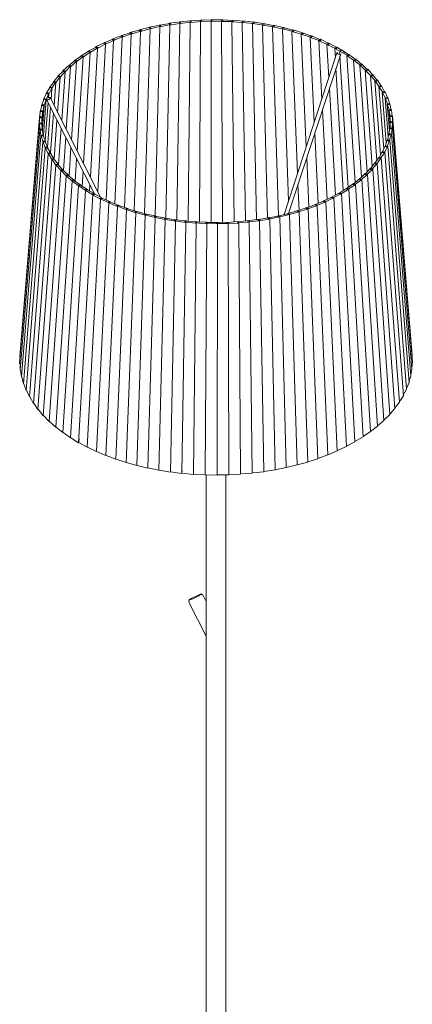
# Model space of a CAD drawing. Header units: millimetres. Extents: x -6962 to -5199, y -254 to 6792.
# Tile 2 of 3: x -5600 to -5199, y 1635 to 2640. Entities that reach past the tile are written whole.
import ezdxf

# ---------------------------------------------------------------- set-up
doc = ezdxf.new("R2010")
doc.units = ezdxf.units.MM
doc.layers.add('E-LITE-EQPM', color=7, linetype='Continuous', lineweight=20)

# ---------------------------------------------------------------- blocks, each defined once
blk = doc.blocks.new('64312 - 64312-41 SAMBA White_ribbon beige floor lamp-468733-00 Isometrico PDF')
at = {"layer": 'E-LITE-EQPM', "color": 251, "lineweight": 9, "true_color": 0x636466}
for p, q in [((-7066.3, 2634.8), (-7077.7, 2632.6)), ((-7076.7, 2631), (-7065.6, 2633.6)), ((-7071.5, 2439.9), (-7066.7, 2633.1)), ((-7055.9, 2636.6), (-7067.5, 2634.8)), ((-7067.5, 2634.6), (-7067.5, 2634.8)), ((-7067.5, 2634.8), (-7067.1, 2634)), ((-7067.1, 2634), (-7066.8, 2633.3)), ((-7066.8, 2633.3), (-7066.7, 2633.1)), ((-7066.7, 2633.1), (-7055.4, 2635.4)), ((-7066, 2634.2), (-7066.3, 2634.8)), ((-7065.6, 2633.6), (-7066, 2634.2)), ((-7060.5, 2437.8), (-7056.5, 2634.9)), ((-7045.4, 2638), (-7057.2, 2636.7)), ((-7057.2, 2636.4), (-7057.2, 2636.7)), ((-7057.2, 2636.7), (-7056.9, 2635.8)), ((-7056.9, 2635.8), (-7056.6, 2635.1)), ((-7056.6, 2635.1), (-7056.5, 2634.9)), ((-7056.5, 2634.9), (-7045, 2636.8)), ((-7055.7, 2636), (-7055.9, 2636.6)), ((-7055.4, 2635.4), (-7055.7, 2636)), ((-7049.2, 2435.9), (-7046.2, 2636.4)), ((-7034.8, 2639.1), (-7046.7, 2638.1)), ((-7046.7, 2637.9), (-7046.7, 2638.1)), ((-7046.7, 2638.1), (-7046.4, 2637.3)), ((-7046.4, 2637.3), (-7046.2, 2636.6)), ((-7046.2, 2636.4), (-7034.4, 2637.8)), ((-7046.2, 2636.6), (-7046.2, 2636.4)), ((-7045.2, 2637.4), (-7045.4, 2638)), ((-7045, 2636.8), (-7045.2, 2637.4)), ((-7037.7, 2434.6), (-7035.7, 2637.5)), ((-7024, 2639.8), (-7036, 2639.2)), ((-7036, 2639), (-7036, 2639.2)), ((-7036, 2639.2), (-7035.8, 2638.4)), ((-7035.8, 2638.4), (-7035.7, 2637.7)), ((-7035.7, 2637.5), (-7023.8, 2638.5)), ((-7035.7, 2637.7), (-7035.7, 2637.5)), ((-7034.6, 2638.5), (-7034.8, 2639.1)), ((-7034.4, 2637.8), (-7034.6, 2638.5)), ((-7026, 2433.8), (-7025.1, 2638.2)), ((-7013.2, 2640.1), (-7025.2, 2640)), ((-7025.2, 2639.7), (-7025.2, 2640)), ((-7025.2, 2640), (-7025.2, 2639.1)), ((-7025.2, 2639.1), (-7025.1, 2638.4)), ((-7025.1, 2638.2), (-7013.1, 2638.9)), ((-7025.1, 2638.4), (-7025.1, 2638.2)), ((-7023.9, 2639.2), (-7024, 2639.8)), ((-7023.8, 2638.5), (-7023.9, 2639.2)), ((-7002.4, 2640.1), (-7014.4, 2640.3)), ((-7014.4, 2640.3), (-7014.4, 2639.5)), ((-7014.4, 2639.5), (-7014.4, 2638.8)), ((-7014.4, 2638.8), (-7014.4, 2638.6)), ((-7014.4, 2638.6), (-7002.4, 2638.8)), ((-7014.3, 2433.4), (-7014.4, 2638.6)), ((-7013.2, 2639.5), (-7013.2, 2640.1)), ((-7013.1, 2638.9), (-7013.2, 2639.5)), ((-7003.7, 2638.8), (-7003.8, 2638.6)), ((-7002.6, 2433.5), (-7003.8, 2638.6)), ((-7003.8, 2638.6), (-6991.8, 2638.4)), ((-7003.6, 2640.3), (-7003.7, 2639.5)), ((-7003.7, 2639.5), (-7003.7, 2638.8)), ((-6991.6, 2639.6), (-7003.6, 2640.3)), ((-7002.4, 2639.4), (-7002.4, 2640.1)), ((-7002.4, 2638.8), (-7002.4, 2639.4)), ((-6992.9, 2639.1), (-6993.1, 2638.4)), ((-6993.1, 2638.4), (-6993.1, 2638.2)), ((-6990.9, 2433.9), (-6993.1, 2638.2)), ((-6993.1, 2638.2), (-6981.2, 2637.6)), ((-6992.8, 2639.9), (-6992.9, 2639.1)), ((-6980.9, 2638.8), (-6992.8, 2639.9)), ((-6991.8, 2638.4), (-6991.7, 2639)), ((-6991.7, 2639), (-6991.6, 2639.6)), ((-6982.3, 2638.3), (-6982.5, 2637.6)), ((-6982.5, 2637.6), (-6982.5, 2637.5)), ((-6979.3, 2434.9), (-6982.5, 2637.5)), ((-6982.5, 2637.5), (-6970.7, 2636.4)), ((-6982, 2639.2), (-6982.3, 2638.3)), ((-6970.3, 2637.7), (-6982, 2639.2)), ((-6981.2, 2637.6), (-6981, 2638.2)), ((-6981, 2638.2), (-6980.9, 2638.8)), ((-6971.7, 2637.2), (-6972, 2636.5)), ((-6972, 2636.5), (-6972, 2636.3)), ((-6967.9, 2436.2), (-6972, 2636.3)), ((-6972, 2636.3), (-6960.3, 2634.9)), ((-6971.4, 2638.1), (-6971.7, 2637.2)), ((-6959.8, 2636.1), (-6971.4, 2638.1)), ((-6970.7, 2636.4), (-6970.5, 2637)), ((-6970.5, 2637), (-6970.3, 2637.7)), ((-6961.6, 2635.1), (-6961.7, 2634.9)), ((-6956.6, 2438), (-6961.7, 2634.9)), ((-6961.7, 2634.9), (-6950.1, 2633)), ((-6961.3, 2635.7), (-6961.6, 2635.1)), ((-6960.8, 2636.6), (-6961.3, 2635.7)), ((-6949.5, 2634.2), (-6960.8, 2636.6)), ((-6960.3, 2634.9), (-6960.1, 2635.5)), ((-6960.1, 2635.5), (-6959.8, 2636.1)), ((-6951.4, 2633.2), (-6951.5, 2633)), ((-6945.6, 2440.2), (-6951.5, 2633)), ((-6951.5, 2633), (-6940.1, 2630.8)), ((-6951, 2633.9), (-6951.4, 2633.2)), ((-6950.5, 2634.7), (-6951, 2633.9)), ((-6939.4, 2632), (-6950.5, 2634.7)), ((-6950.1, 2633), (-6949.8, 2633.6)), ((-6949.8, 2633.6), (-6949.5, 2634.2)), ((-7105.3, 2624.1), (-7115.5, 2620.5)), ((-7113.9, 2619), (-7104.2, 2623.1)), ((-7096, 2627.3), (-7106.5, 2624)), ((-7106.5, 2623.7), (-7106.5, 2624)), ((-7106.5, 2624), (-7105.8, 2623.2)), ((-7105.8, 2623.2), (-7105.2, 2622.6)), ((-7104.7, 2623.6), (-7105.3, 2624.1)), ((-7105.1, 2622.4), (-7095, 2626.2)), ((-7104.2, 2623.1), (-7104.7, 2623.6)), ((-7102.8, 2448.8), (-7095.9, 2625.6)), ((-7086.4, 2630.1), (-7097.2, 2627.2)), ((-7097.2, 2626.9), (-7097.2, 2627.2)), ((-7097.2, 2627.2), (-7096.6, 2626.4)), ((-7096.6, 2626.4), (-7096.1, 2625.8)), ((-7096.1, 2625.8), (-7095.9, 2625.6)), ((-7095.5, 2626.8), (-7096, 2627.3)), ((-7095.9, 2625.6), (-7085.4, 2629)), ((-7095, 2626.2), (-7095.5, 2626.8)), ((-7092.8, 2445.4), (-7086.5, 2628.4)), ((-7076.4, 2632.6), (-7087.6, 2630.1)), ((-7087.6, 2629.8), (-7087.6, 2630.1)), ((-7087.6, 2630.1), (-7087, 2629.3)), ((-7087, 2629.3), (-7086.6, 2628.6)), ((-7086.6, 2628.6), (-7086.5, 2628.4)), ((-7086.5, 2628.4), (-7075.6, 2631.5)), ((-7085.9, 2629.6), (-7086.4, 2630.1)), ((-7085.4, 2629), (-7085.9, 2629.6)), ((-7082.3, 2442.5), (-7076.7, 2631)), ((-7077.7, 2632.4), (-7077.7, 2632.6)), ((-7077.7, 2632.6), (-7077.2, 2631.8)), ((-7077.2, 2631.8), (-7076.8, 2631.1)), ((-7076.8, 2631.1), (-7076.7, 2631)), ((-7076, 2632.1), (-7076.4, 2632.6)), ((-7075.6, 2631.5), (-7076, 2632.1)), ((-6941.4, 2631), (-6941.5, 2630.9)), ((-6935.3, 2455.2), (-6941.5, 2630.9)), ((-6941.5, 2630.9), (-6930.4, 2628.2)), ((-6940.9, 2631.7), (-6941.4, 2631)), ((-6940.4, 2632.5), (-6940.9, 2631.7)), ((-6929.6, 2629.4), (-6940.4, 2632.5)), ((-6940.1, 2630.8), (-6939.8, 2631.4)), ((-6939.8, 2631.4), (-6939.4, 2632)), ((-6931.6, 2628.5), (-6931.8, 2628.3)), ((-6926, 2483.6), (-6931.8, 2628.3)), ((-6931.8, 2628.3), (-6921, 2625.3)), ((-6931.1, 2629.1), (-6931.6, 2628.5)), ((-6930.5, 2629.9), (-6931.1, 2629.1)), ((-6920, 2626.5), (-6930.5, 2629.9)), ((-6930.4, 2628.2), (-6930, 2628.8)), ((-6930, 2628.8), (-6929.6, 2629.4)), ((-6922.2, 2625.7), (-6922.3, 2625.5)), ((-6917.2, 2510.4), (-6922.3, 2625.5)), ((-6922.3, 2625.5), (-6911.9, 2622.1)), ((-6921.6, 2626.3), (-6922.2, 2625.7)), ((-6920.9, 2627), (-6921.6, 2626.3)), ((-6921, 2625.3), (-6920.5, 2625.9)), ((-6910.8, 2623.2), (-6920.9, 2627)), ((-6920.5, 2625.9), (-6920, 2626.5)), ((-6912.4, 2623.1), (-6913, 2622.5)), ((-6911.6, 2623.8), (-6912.4, 2623.1)), ((-6901.9, 2619.6), (-6911.6, 2623.8)), ((-6911.3, 2622.7), (-6910.8, 2623.2)), ((-7131, 2612.8), (-7139.9, 2608.1)), ((-7122.9, 2616.9), (-7132.2, 2612.5)), ((-7130.3, 2612.3), (-7131, 2612.8)), ((-7130.3, 2611.1), (-7121.6, 2615.9)), ((-7130.1, 2465), (-7122.3, 2615.2)), ((-7114.3, 2620.6), (-7124, 2616.6)), ((-7124, 2616.3), (-7124, 2616.6)), ((-7124, 2616.6), (-7123.2, 2615.9)), ((-7123.2, 2615.9), (-7122.5, 2615.4)), ((-7122.2, 2616.4), (-7122.9, 2616.9)), ((-7122.5, 2615.4), (-7122.3, 2615.2)), ((-7122.3, 2615.2), (-7113.1, 2619.6)), ((-7121.6, 2615.9), (-7122.2, 2616.4)), ((-7121.6, 2456.5), (-7113.9, 2619)), ((-7115.5, 2620.2), (-7115.5, 2620.5)), ((-7115.5, 2620.5), (-7114.7, 2619.7)), ((-7114.7, 2619.7), (-7114.1, 2619.1)), ((-7113.7, 2620.1), (-7114.3, 2620.6)), ((-7114.1, 2619.1), (-7113.9, 2619)), ((-7113.1, 2619.6), (-7113.7, 2620.1)), ((-7112.5, 2452.4), (-7105.1, 2622.4)), ((-7105.2, 2622.6), (-7105.1, 2622.4)), ((-6913, 2622.5), (-6913.2, 2622.3)), ((-6909, 2535.6), (-6913.2, 2622.3)), ((-6913.2, 2622.3), (-6903.1, 2618.6)), ((-6911.9, 2622.1), (-6911.3, 2622.7)), ((-6904.2, 2619), (-6904.4, 2618.8)), ((-6901.3, 2559.2), (-6904.4, 2618.8)), ((-6904.4, 2618.8), (-6894.7, 2614.8)), ((-6903.5, 2619.5), (-6904.2, 2619)), ((-6902.7, 2620.3), (-6903.5, 2619.5)), ((-6903.1, 2618.6), (-6902.5, 2619.1)), ((-6893.5, 2615.8), (-6902.7, 2620.3)), ((-6902.5, 2619.1), (-6901.9, 2619.6)), ((-6895.8, 2615.2), (-6896, 2615)), ((-6894.1, 2581.2), (-6896, 2615)), ((-6896, 2615), (-6886.7, 2610.6)), ((-6895, 2615.7), (-6895.8, 2615.2)), ((-6894.1, 2616.4), (-6895, 2615.7)), ((-6894.7, 2614.8), (-6894.1, 2615.3)), ((-6885.4, 2611.6), (-6894.1, 2616.4)), ((-6894.1, 2615.3), (-6893.5, 2615.8)), ((-7146.1, 2603.8), (-7153.9, 2598.6)), ((-7151.7, 2597.4), (-7144.5, 2603)), ((-7147.2, 2603.1), (-7147.1, 2603.5)), ((-7138.8, 2608.4), (-7147.1, 2603.5)), ((-7147.1, 2603.5), (-7146.1, 2602.8)), ((-7145.3, 2603.4), (-7146.1, 2603.8)), ((-7146.1, 2602.8), (-7145.3, 2602.4)), ((-7144.5, 2603), (-7145.3, 2603.4)), ((-7145.1, 2602.2), (-7137.3, 2607.5)), ((-7144.6, 2493.6), (-7137.9, 2606.8)), ((-7139.9, 2607.8), (-7139.9, 2608.1)), ((-7139.9, 2608.1), (-7138.9, 2607.5)), ((-7138.9, 2607.5), (-7138.2, 2607)), ((-7138, 2608), (-7138.8, 2608.4)), ((-7138.2, 2607), (-7137.9, 2606.8)), ((-7137.3, 2607.5), (-7138, 2608)), ((-7137.9, 2606.8), (-7129.6, 2611.9)), ((-7137.6, 2479.8), (-7130.3, 2611.1)), ((-7132.2, 2612.2), (-7132.2, 2612.5)), ((-7132.2, 2612.5), (-7131.3, 2611.8)), ((-7131.3, 2611.8), (-7130.6, 2611.3)), ((-7130.6, 2611.3), (-7130.3, 2611.1)), ((-7129.6, 2611.9), (-7130.3, 2612.3)), ((-6885.8, 2606.4), (-6939.8, 2441.6)), ((-6935.2, 2442.7), (-6882, 2605.1)), ((-6887.7, 2611.1), (-6888, 2611)), ((-6887.4, 2601.5), (-6888, 2611)), ((-6888, 2611), (-6879.2, 2606.3)), ((-6887, 2611.6), (-6887.7, 2611.1)), ((-6886, 2612.3), (-6887, 2611.6)), ((-6886.7, 2610.6), (-6886.1, 2611.1)), ((-6886.1, 2611.1), (-6885.4, 2611.6)), ((-6877.8, 2607.2), (-6886, 2612.3)), ((-6882.8, 2605.4), (-6883, 2608.2)), ((-6882.9, 2608.2), (-6883, 2608.2)), ((-6883, 2608.2), (-6874.5, 2603.3)), ((-6881.9, 2608.8), (-6882.9, 2608.2)), ((-6874.3, 2469.1), (-6882.7, 2603.3)), ((-6882.5, 2604.9), (-6882.2, 2605)), ((-6880.9, 2609.4), (-6881.9, 2608.8)), ((-6873.1, 2604.2), (-6880.9, 2609.4)), ((-6879.2, 2606.3), (-6878.5, 2606.7)), ((-6878.5, 2606.7), (-6877.8, 2607.2)), ((-6875.4, 2603.8), (-6875.7, 2603.7)), ((-6867.3, 2474.2), (-6875.7, 2603.7)), ((-6875.7, 2603.7), (-6867.8, 2598.5)), ((-6874.6, 2604.3), (-6875.4, 2603.8)), ((-6873.5, 2604.8), (-6874.6, 2604.3)), ((-6874.5, 2603.3), (-6873.8, 2603.7)), ((-6873.8, 2603.7), (-6873.1, 2604.2)), ((-6866.2, 2599.3), (-6873.5, 2604.8)), ((-7159.1, 2593.9), (-7165.8, 2588.1)), ((-7163.4, 2587.1), (-7157.4, 2593.1)), ((-7152.8, 2599), (-7160.1, 2593.4)), ((-7160.1, 2593), (-7160.1, 2593.4)), ((-7160.1, 2593.4), (-7159, 2592.9)), ((-7158.3, 2593.5), (-7159.1, 2593.9)), ((-7159, 2592.9), (-7158.1, 2592.5)), ((-7157.4, 2593.1), (-7158.3, 2593.5)), ((-7157.8, 2592.4), (-7151.2, 2598.2)), ((-7156.9, 2517.8), (-7151.7, 2597.4)), ((-7153.9, 2598.2), (-7153.9, 2598.6)), ((-7153.9, 2598.6), (-7152.8, 2598)), ((-7152, 2598.6), (-7152.8, 2599)), ((-7152.8, 2598), (-7151.9, 2597.5)), ((-7151.2, 2598.2), (-7152, 2598.6)), ((-7151.9, 2597.5), (-7151.7, 2597.4)), ((-7151.1, 2506.2), (-7145.1, 2602.2)), ((-7145.3, 2602.4), (-7145.1, 2602.2)), ((-6868.6, 2599), (-6868.9, 2598.9)), ((-6860.8, 2479.6), (-6868.9, 2598.9)), ((-6868.9, 2598.9), (-6861.5, 2593.5)), ((-6867.8, 2599.5), (-6868.6, 2599)), ((-6866.6, 2600), (-6867.8, 2599.5)), ((-6867.8, 2598.5), (-6867, 2598.9)), ((-6867, 2598.9), (-6866.2, 2599.3)), ((-6859.9, 2594.2), (-6866.6, 2600)), ((-6862.3, 2594.1), (-6862.6, 2593.9)), ((-6854.9, 2485.1), (-6862.6, 2593.9)), ((-6862.6, 2593.9), (-6855.8, 2588.2)), ((-6861.4, 2594.4), (-6862.3, 2594.1)), ((-6861.5, 2593.5), (-6860.7, 2593.9)), ((-6860.3, 2595), (-6861.4, 2594.4)), ((-6860.7, 2593.9), (-6859.9, 2594.2)), ((-6854.2, 2589), (-6860.3, 2595)), ((-7170, 2583.1), (-7175.4, 2576.9)), ((-7164.8, 2588.6), (-7170.9, 2582.6)), ((-7170.9, 2582), (-7170.9, 2582.6)), ((-7170.9, 2582.6), (-7169.7, 2582.1)), ((-7169.1, 2582.8), (-7170, 2583.1)), ((-7168.2, 2582.5), (-7169.1, 2582.8)), ((-7168.4, 2581.7), (-7163.1, 2587.9)), ((-7166.9, 2537.5), (-7163.4, 2587.1)), ((-7165.8, 2587.6), (-7165.8, 2588.1)), ((-7165.8, 2588.1), (-7164.6, 2587.6)), ((-7164, 2588.2), (-7164.8, 2588.6)), ((-7164.6, 2587.6), (-7163.7, 2587.2)), ((-7163.1, 2587.9), (-7164, 2588.2)), ((-7163.7, 2587.2), (-7163.4, 2587.1)), ((-7162.2, 2528.2), (-7157.8, 2592.4)), ((-7158.1, 2592.5), (-7157.8, 2592.4)), ((-6879.3, 2466), (-6886.8, 2590.8)), ((-6849.7, 2490.8), (-6856.9, 2588.8)), ((-6856.7, 2588.8), (-6856.9, 2588.8)), ((-6856.9, 2588.8), (-6850.7, 2582.8)), ((-6855.6, 2589.2), (-6856.6, 2588.9)), ((-6855.8, 2588.2), (-6855, 2588.6)), ((-6854.4, 2589.7), (-6855.6, 2589.2)), ((-6855, 2588.6), (-6854.2, 2589)), ((-6848.9, 2583.5), (-6854.4, 2589.7)), ((-6851.4, 2583.5), (-6851.7, 2583.4)), ((-6845.1, 2496.6), (-6851.7, 2583.4)), ((-6851.7, 2583.4), (-6846.1, 2577.2)), ((-6850.4, 2583.8), (-6851.4, 2583.5)), ((-6850.7, 2582.8), (-6849.8, 2583.2)), ((-6849.1, 2584.2), (-6850.4, 2583.8)), ((-6849.8, 2583.2), (-6848.9, 2583.5)), ((-6844.3, 2577.9), (-6849.1, 2584.2)), ((-7174.6, 2577.4), (-7179.4, 2571.1)), ((-7176.8, 2570.4), (-7172.7, 2576.9)), ((-7175.5, 2576.3), (-7175.4, 2576.9)), ((-7175.4, 2576.9), (-7174.2, 2576.5)), ((-7174.7, 2552.7), (-7172.9, 2576.1)), ((-7173.7, 2577.2), (-7174.6, 2577.4)), ((-7174.2, 2576.5), (-7173.2, 2576.2)), ((-7172.7, 2576.9), (-7173.7, 2577.2)), ((-7173.2, 2576.2), (-7172.9, 2576.1)), ((-7172.9, 2576.1), (-7168.2, 2582.5)), ((-7171.1, 2545.6), (-7168.4, 2581.7)), ((-7169.7, 2582.1), (-7168.7, 2581.8)), ((-7168.7, 2581.8), (-7168.4, 2581.7)), ((-6846.7, 2577.9), (-6847, 2577.8)), ((-6841.2, 2502.6), (-6847, 2577.8)), ((-6847, 2577.8), (-6842.1, 2571.5)), ((-6845.7, 2578.2), (-6846.7, 2577.9)), ((-6846.1, 2577.2), (-6845.2, 2577.5)), ((-6844.4, 2578.6), (-6845.7, 2578.2)), ((-6845.2, 2577.5), (-6844.3, 2577.9)), ((-6840.3, 2572.1), (-6844.4, 2578.6)), ((-6840.3, 2572.8), (-6841.6, 2572.5)), ((-6836.9, 2566.1), (-6840.3, 2572.8)), ((-7182, 2565.7), (-7185.4, 2559.1)), ((-7182.8, 2564.2), (-7182.7, 2565.1)), ((-7178.6, 2571.6), (-7182.7, 2565.1)), ((-7182.7, 2558.5), (-7180, 2565.3)), ((-7182.7, 2565.1), (-7181.4, 2564.8)), ((-7181, 2565.5), (-7182, 2565.7)), ((-7181.4, 2564.8), (-7180.3, 2564.6)), ((-7180, 2565.3), (-7181, 2565.5)), ((-7180.3, 2564.6), (-7180, 2564.5)), ((-7180.3, 2560.9), (-7180, 2564.5)), ((-7180, 2564.5), (-7176.7, 2571.2)), ((-7179.4, 2570.3), (-7179.4, 2571.1)), ((-7179.4, 2571.1), (-7178.1, 2570.7)), ((-7177.6, 2571.4), (-7178.6, 2571.6)), ((-7178.1, 2570.7), (-7177.1, 2570.4)), ((-7177.7, 2558.6), (-7176.8, 2570.4)), ((-7176.7, 2571.2), (-7177.6, 2571.4)), ((-7177.1, 2570.4), (-7176.8, 2570.4)), ((-6887.3, 2461.3), (-6893.5, 2570.3)), ((-6842.7, 2572.2), (-6843, 2572.1)), ((-6838, 2508.6), (-6843, 2572.1)), ((-6843, 2572.1), (-6838.7, 2565.7)), ((-6841.6, 2572.5), (-6842.7, 2572.2)), ((-6842.1, 2571.5), (-6841.2, 2571.8)), ((-6841.2, 2571.8), (-6840.3, 2572.1)), ((-6839.2, 2566.4), (-6839.5, 2566.3)), ((-6835.4, 2514.7), (-6839.5, 2566.3)), ((-6839.5, 2566.3), (-6836, 2559.7)), ((-6838.2, 2566.6), (-6839.2, 2566.4)), ((-6838.7, 2565.7), (-6837.8, 2565.9)), ((-6836.8, 2566.9), (-6838.2, 2566.6)), ((-6837.8, 2565.9), (-6836.9, 2566.1)), ((-6834, 2560.1), (-6836.8, 2566.9)), ((-7186.9, 2553.6), (-7188.9, 2546.7)), ((-7187.6, 2551), (-7187.5, 2552.9)), ((-7184.7, 2559.7), (-7187.5, 2552.9)), ((-7187.5, 2552.9), (-7186.1, 2552.7)), ((-7185.9, 2553.4), (-7186.9, 2553.6)), ((-7186.6, 2529), (-7184.7, 2552.5)), ((-7186.1, 2546.4), (-7184.9, 2553.3)), ((-7186.1, 2552.7), (-7185, 2552.5)), ((-7184.9, 2553.3), (-7185.9, 2553.4)), ((-7185.5, 2557.8), (-7185.4, 2559.1)), ((-7185.5, 2522.8), (-7182.7, 2558.5)), ((-7185.4, 2559.1), (-7184, 2558.8)), ((-7185, 2552.5), (-7184.7, 2552.5)), ((-7183.8, 2559.5), (-7184.7, 2559.7)), ((-7184.7, 2552.5), (-7182.8, 2559.3)), ((-7184, 2558.8), (-7183, 2558.6)), ((-7182.8, 2559.3), (-7183.8, 2559.5)), ((-7183.8, 2516.6), (-7180.7, 2555.8)), ((-7183, 2558.6), (-7182.7, 2558.5)), ((-7182.3, 2559), (-7133.3, 2462.6)), ((-7127.2, 2459.2), (-7178.8, 2560.8)), ((-6833.5, 2520.9), (-6836.7, 2560.4)), ((-6836.4, 2560.4), (-6836.7, 2560.4)), ((-6836.7, 2560.4), (-6833.8, 2553.7)), ((-6835.3, 2560.6), (-6836.4, 2560.4)), ((-6836, 2559.7), (-6835, 2559.9)), ((-6833.9, 2560.9), (-6835.3, 2560.6)), ((-6835, 2559.9), (-6834, 2560.1)), ((-6834.1, 2554.4), (-6834.5, 2554.3)), ((-6832.2, 2527), (-6834.5, 2554.3)), ((-6834.5, 2554.3), (-6832.3, 2547.5)), ((-6833.1, 2554.5), (-6834.1, 2554.4)), ((-6831.9, 2554), (-6833.9, 2560.9)), ((-6833.8, 2553.7), (-6832.9, 2553.8)), ((-6831.7, 2554.7), (-6833.1, 2554.5)), ((-6832.9, 2553.8), (-6831.9, 2554)), ((-6830.3, 2547.8), (-6831.7, 2554.7)), ((-7188.4, 2547.4), (-7189.6, 2540.5)), ((-7189.2, 2543), (-7188.9, 2546.7)), ((-7188.9, 2546.7), (-7187.5, 2546.6)), ((-7187.4, 2547.3), (-7188.4, 2547.4)), ((-7187.5, 2546.6), (-7186.1, 2546.4)), ((-7186.4, 2547.2), (-7187.4, 2547.3)), ((-7187, 2535.2), (-7186.1, 2546.4)), ((-7186.9, 2540.2), (-7186.4, 2547.2)), ((-7181.4, 2510.4), (-7178.3, 2550.9)), ((-7178.3, 2504.3), (-7175.2, 2545)), ((-6895.9, 2456.9), (-6900.7, 2548.2)), ((-6831.6, 2532.8), (-6832.9, 2548.3)), ((-6832.5, 2548.3), (-6832.9, 2548.3)), ((-6832.9, 2548.3), (-6831.4, 2541.4)), ((-6831.5, 2548.4), (-6832.5, 2548.3)), ((-6832.3, 2547.5), (-6831.3, 2547.7)), ((-6830.1, 2548.5), (-6831.5, 2548.4)), ((-6831.3, 2547.7), (-6830.3, 2547.8)), ((-6829.4, 2541.6), (-6830.1, 2548.5)), ((-7209.8, 2289.5), (-7189.8, 2534.2)), ((-7209.6, 2296.5), (-7189.6, 2540.5)), ((-7189.2, 2541.1), (-7189.8, 2534.2)), ((-7189.8, 2534.2), (-7189.4, 2534.2)), ((-7189.6, 2540.5), (-7188.3, 2540.4)), ((-7189.4, 2534.9), (-7189.2, 2528)), ((-7188.4, 2534.9), (-7189.4, 2534.9)), ((-7189.4, 2534.2), (-7188.4, 2534.2)), ((-7188.2, 2541.1), (-7189.2, 2541.1)), ((-7187.4, 2534.9), (-7188.4, 2534.9)), ((-7188.4, 2534.2), (-7187, 2534.1)), ((-7188.3, 2540.4), (-7186.9, 2540.2)), ((-7187.2, 2541), (-7188.2, 2541.1)), ((-7186.5, 2527.9), (-7187.4, 2534.9)), ((-7187, 2534.1), (-7187.2, 2541)), ((-7187.1, 2537.5), (-7186.9, 2540.2)), ((-7187.1, 2532.6), (-7187, 2534.1)), ((-7174.6, 2498.3), (-7171.7, 2537.9)), ((-6831.4, 2536), (-6831.9, 2542.1)), ((-6831.6, 2542.1), (-6831.9, 2542.1)), ((-6831.9, 2542.1), (-6831.2, 2535.2)), ((-6830.5, 2542.2), (-6831.6, 2542.1)), ((-6831.3, 2536), (-6831.6, 2536)), ((-6831.6, 2536), (-6831.6, 2529.1)), ((-6831.4, 2541.4), (-6830.4, 2541.5)), ((-6830.2, 2536), (-6831.3, 2536)), ((-6831.2, 2535.2), (-6830.2, 2535.3)), ((-6829.1, 2542.3), (-6830.5, 2542.2)), ((-6830.4, 2541.5), (-6829.4, 2541.6)), ((-6829.2, 2536), (-6830.2, 2536)), ((-6830.2, 2535.3), (-6829.2, 2535.4)), ((-6829.6, 2529.1), (-6828.8, 2536.1)), ((-6829.2, 2535.4), (-6829.1, 2542.3)), ((-6828.8, 2536.1), (-6829.2, 2536)), ((-6809.1, 2297.7), (-6829.1, 2542.3)), ((-6808.8, 2290.8), (-6828.8, 2536.1)), ((-7209.2, 2282.6), (-7189.2, 2528)), ((-7189.2, 2528), (-7188.9, 2528)), ((-7188.9, 2528.7), (-7188.1, 2521.8)), ((-7187.9, 2528.7), (-7188.9, 2528.7)), ((-7188.9, 2528), (-7187.8, 2528)), ((-7187, 2528.7), (-7187.9, 2528.7)), ((-7187.8, 2528), (-7186.5, 2527.9)), ((-7187.8, 2522.5), (-7186.3, 2515.6)), ((-7186.9, 2522.5), (-7187.8, 2522.5)), ((-7185.3, 2521.8), (-7187, 2528.7)), ((-7185.9, 2522.5), (-7186.9, 2522.5)), ((-7186.5, 2526.9), (-7186.5, 2527.9)), ((-7183.5, 2515.7), (-7185.9, 2522.5)), ((-7170.1, 2492.4), (-7167.5, 2529.7)), ((-6905, 2452.9), (-6908.5, 2524.5)), ((-6832.9, 2523.7), (-6834.3, 2516.8)), ((-6831.5, 2523.6), (-6832.9, 2523.7)), ((-6831.9, 2529.8), (-6832.7, 2522.9)), ((-6832.7, 2522.9), (-6831.7, 2522.9)), ((-6832.4, 2516.7), (-6830.1, 2523.6)), ((-6830.5, 2529.8), (-6831.9, 2529.8)), ((-6831.7, 2522.9), (-6830.7, 2522.9)), ((-6831.6, 2529.1), (-6830.6, 2529.1)), ((-6830.5, 2523.6), (-6831.5, 2523.6)), ((-6830.7, 2522.9), (-6829.1, 2529.8)), ((-6830.6, 2529.1), (-6829.6, 2529.1)), ((-6829.5, 2529.8), (-6830.5, 2529.8)), ((-6830.1, 2523.6), (-6830.5, 2523.6)), ((-6810.4, 2276.9), (-6830.1, 2523.6)), ((-6829.1, 2529.8), (-6829.5, 2529.8)), ((-6809.2, 2283.8), (-6829.1, 2529.8)), ((-7208, 2275.7), (-7188.1, 2521.8)), ((-7206, 2268.8), (-7186.3, 2515.6)), ((-7188.1, 2521.8), (-7187.7, 2521.8)), ((-7187.7, 2521.8), (-7186.7, 2521.8)), ((-7186.7, 2521.8), (-7185.3, 2521.8)), ((-7186.3, 2515.6), (-7185.9, 2515.6)), ((-7185.1, 2516.4), (-7186.1, 2516.3)), ((-7186.1, 2516.3), (-7183.8, 2509.5)), ((-7185.9, 2515.6), (-7184.9, 2515.7)), ((-7185.4, 2521.1), (-7185.3, 2521.8)), ((-7184.1, 2516.4), (-7185.1, 2516.4)), ((-7184.9, 2515.7), (-7183.5, 2515.7)), ((-7181.1, 2509.7), (-7184.1, 2516.4)), ((-7183.5, 2515.1), (-7183.5, 2515.7)), ((-7165.1, 2486.4), (-7162.8, 2520.4)), ((-6834.5, 2517.6), (-6836.7, 2510.8)), ((-6834.7, 2510.7), (-6831.8, 2517.4)), ((-6833.1, 2517.5), (-6834.5, 2517.6)), ((-6834.3, 2516.8), (-6833.4, 2516.8)), ((-6833.4, 2516.8), (-6832.4, 2516.7)), ((-6832.1, 2517.4), (-6833.1, 2517.5)), ((-6831.8, 2517.4), (-6832.1, 2517.4)), ((-6812.2, 2270), (-6831.8, 2517.4)), ((-7203.3, 2262), (-7183.8, 2509.5)), ((-7199.9, 2255.4), (-7180.7, 2503.5)), ((-7183.8, 2509.5), (-7183.4, 2509.5)), ((-7182.8, 2510.3), (-7183.7, 2510.2)), ((-7183.7, 2510.2), (-7180.7, 2503.5)), ((-7183.4, 2509.5), (-7182.4, 2509.6)), ((-7181.8, 2510.4), (-7182.8, 2510.3)), ((-7182.4, 2509.6), (-7181.1, 2509.7)), ((-7178, 2503.8), (-7181.8, 2510.4)), ((-7181.1, 2509.2), (-7181.1, 2509.7)), ((-7179.8, 2504.4), (-7180.7, 2504.2)), ((-7180.7, 2504.2), (-7177, 2497.6)), ((-7180.7, 2503.5), (-7180.3, 2503.6)), ((-7180.3, 2503.6), (-7179.4, 2503.7)), ((-7178.8, 2504.5), (-7179.8, 2504.4)), ((-7179.4, 2503.7), (-7178, 2503.8)), ((-7174.4, 2498), (-7178.8, 2504.5)), ((-7178.1, 2503.4), (-7178, 2503.8)), ((-7159.4, 2480.8), (-7157.4, 2510)), ((-6839.6, 2505.6), (-6843.1, 2499)), ((-6841.3, 2498.8), (-6836.9, 2505.3)), ((-6836.7, 2511.6), (-6839.6, 2504.9)), ((-6838.3, 2505.4), (-6839.6, 2505.6)), ((-6839.6, 2504.9), (-6838.6, 2504.8)), ((-6838.6, 2504.8), (-6837.7, 2504.6)), ((-6837.3, 2505.3), (-6838.3, 2505.4)), ((-6837.7, 2504.6), (-6834, 2511.3)), ((-6836.9, 2505.3), (-6837.3, 2505.3)), ((-6818, 2256.6), (-6836.9, 2505.3)), ((-6835.4, 2511.4), (-6836.7, 2511.6)), ((-6836.7, 2510.8), (-6835.7, 2510.7)), ((-6835.7, 2510.7), (-6834.7, 2510.7)), ((-6834.4, 2511.3), (-6835.4, 2511.4)), ((-6834, 2511.3), (-6834.4, 2511.3)), ((-6814.8, 2263.3), (-6834, 2511.3)), ((-7195.8, 2248.8), (-7177, 2497.6)), ((-7176.2, 2498.5), (-7177.1, 2498.3)), ((-7177.1, 2498.3), (-7172.7, 2491.9)), ((-7177, 2497.6), (-7176.6, 2497.7)), ((-7176.6, 2497.7), (-7175.7, 2497.8)), ((-7175.2, 2498.7), (-7176.2, 2498.5)), ((-7175.7, 2497.8), (-7174.4, 2498)), ((-7170.1, 2492.4), (-7175.2, 2498.7)), ((-7174.4, 2497.7), (-7174.4, 2498)), ((-7171.9, 2492.8), (-7172.8, 2492.6)), ((-7172.8, 2492.6), (-7167.8, 2486.3)), ((-7171.1, 2493), (-7171.9, 2492.8)), ((-7171.4, 2492.1), (-7170.1, 2492.4)), ((-7165.3, 2486.9), (-7171.1, 2493)), ((-7170.2, 2492.1), (-7170.1, 2492.4)), ((-7153, 2475.5), (-7151.6, 2498.4)), ((-6914.5, 2449.1), (-6916.7, 2499.2)), ((-6847.1, 2494.1), (-6852, 2487.8)), ((-6850.2, 2487.4), (-6844.6, 2493.6)), ((-6843, 2499.8), (-6847.3, 2493.3)), ((-6847.3, 2493.3), (-6846.4, 2493.2)), ((-6845.8, 2493.8), (-6847.1, 2494.1)), ((-6846.4, 2493.2), (-6845.4, 2493)), ((-6844.9, 2493.6), (-6845.8, 2493.8)), ((-6845.4, 2493), (-6840.5, 2499.3)), ((-6844.6, 2493.6), (-6844.9, 2493.6)), ((-6826.6, 2243.6), (-6844.6, 2493.6)), ((-6843.1, 2499), (-6842.2, 2498.9)), ((-6841.7, 2499.6), (-6843, 2499.8)), ((-6842.2, 2498.9), (-6841.3, 2498.8)), ((-6840.8, 2499.4), (-6841.7, 2499.6)), ((-6840.5, 2499.3), (-6840.8, 2499.4)), ((-6822, 2250), (-6840.5, 2499.3)), ((-7191.1, 2242.5), (-7172.7, 2491.9)), ((-7185.7, 2236.2), (-7167.8, 2486.3)), ((-7172.7, 2491.9), (-7172.3, 2492)), ((-7172.3, 2492), (-7171.4, 2492.1)), ((-7167.2, 2487.2), (-7168, 2487)), ((-7168, 2487), (-7162.3, 2480.9)), ((-7167.8, 2486.3), (-7167.5, 2486.4)), ((-7167.5, 2486.4), (-7166.6, 2486.6)), ((-7166.3, 2487.5), (-7167.2, 2487.2)), ((-7166.6, 2486.6), (-7165.3, 2486.9)), ((-7159.9, 2481.6), (-7166.3, 2487.5)), ((-7165.3, 2486.6), (-7165.3, 2486.9)), ((-7161, 2482.1), (-7161.8, 2481.9)), ((-7154, 2476.5), (-7161, 2482.1)), ((-7146, 2470.3), (-7145.1, 2485.7)), ((-6857, 2483.2), (-6863.2, 2477.3)), ((-6861.5, 2476.8), (-6854.6, 2482.5)), ((-6851.8, 2488.6), (-6857.3, 2482.4)), ((-6857.3, 2482.4), (-6856.4, 2482.2)), ((-6855.8, 2482.8), (-6857, 2483.2)), ((-6856.4, 2482.2), (-6855.6, 2482)), ((-6855, 2482.6), (-6855.8, 2482.8)), ((-6855.6, 2482), (-6849.3, 2487.9)), ((-6854.6, 2482.5), (-6855, 2482.6)), ((-6837.8, 2231.3), (-6854.6, 2482.5)), ((-6852, 2487.8), (-6851.1, 2487.6)), ((-6850.5, 2488.2), (-6851.8, 2488.6)), ((-6851.1, 2487.6), (-6850.2, 2487.4)), ((-6849.7, 2488), (-6850.5, 2488.2)), ((-6849.3, 2487.9), (-6849.7, 2488)), ((-6831.9, 2237.3), (-6849.3, 2487.9)), ((-7179.6, 2230.2), (-7162.3, 2480.9)), ((-7173, 2224.4), (-7156.3, 2475.7)), ((-7161.8, 2481.9), (-7162.6, 2481.6)), ((-7162.6, 2481.6), (-7162, 2481)), ((-7162.3, 2480.9), (-7161.1, 2481.2)), ((-7162, 2481), (-7156.3, 2475.7)), ((-7161.1, 2481.2), (-7159.9, 2481.6)), ((-7159.9, 2481.3), (-7159.9, 2481.6)), ((-7155.9, 2476.7), (-7156.7, 2476.4)), ((-7156.7, 2476.4), (-7149.8, 2470.7)), ((-7156.3, 2475.7), (-7156, 2475.8)), ((-7156, 2475.8), (-7155.2, 2476.1)), ((-7155.1, 2477), (-7155.9, 2476.7)), ((-7155.2, 2476.1), (-7154, 2476.5)), ((-7147.5, 2471.6), (-7155.1, 2477)), ((-7154, 2476.2), (-7154, 2476.5)), ((-6924.5, 2445.7), (-6925.6, 2472.2)), ((-6869, 2473), (-6876.4, 2467.6)), ((-6874.9, 2467), (-6866.9, 2472.2)), ((-6862.7, 2478), (-6869.5, 2472.3)), ((-6869.5, 2472.3), (-6868.7, 2472)), ((-6868, 2472.6), (-6869, 2473)), ((-6867.2, 2472.3), (-6868, 2472.6)), ((-6867.9, 2471.7), (-6860.5, 2477.2)), ((-6866.9, 2472.2), (-6867.2, 2472.3)), ((-6851.5, 2219.9), (-6866.9, 2472.2)), ((-6863.2, 2477.3), (-6862.3, 2477)), ((-6861.6, 2477.6), (-6862.7, 2478)), ((-6862.3, 2477), (-6861.5, 2476.8)), ((-6860.8, 2477.3), (-6861.6, 2477.6)), ((-6860.5, 2477.2), (-6860.8, 2477.3)), ((-6844.4, 2225.5), (-6860.5, 2477.2)), ((-7165.7, 2218.9), (-7149.8, 2470.7)), ((-7157.9, 2213.6), (-7142.7, 2466)), ((-7149.4, 2471.7), (-7150.2, 2471.4)), ((-7150.2, 2471.4), (-7142.7, 2466)), ((-7149.8, 2470.7), (-7149.5, 2470.8)), ((-7149.5, 2470.8), (-7148.7, 2471.1)), ((-7148.7, 2472), (-7149.4, 2471.7)), ((-7140.6, 2466.9), (-7148.7, 2472)), ((-7148.7, 2471.1), (-7147.5, 2471.6)), ((-7147.6, 2471.3), (-7147.5, 2471.6)), ((-7142.5, 2467), (-7143.2, 2466.6)), ((-7143.2, 2466.6), (-7135.2, 2461.5)), ((-7142.7, 2466), (-7142.4, 2466.1)), ((-7141.8, 2467.3), (-7142.5, 2467)), ((-7142.4, 2466.1), (-7141.7, 2466.4)), ((-7133.2, 2462.5), (-7141.8, 2467.3)), ((-7141.7, 2466.4), (-7140.6, 2466.9)), ((-7140.6, 2466.7), (-7140.6, 2466.9)), ((-7138.4, 2465.4), (-7138.1, 2471.9)), ((-7135.1, 2462.5), (-7135.7, 2462.1)), ((-7135.7, 2462.1), (-7127.2, 2457.3)), ((-7134.4, 2462.8), (-7135.1, 2462.5)), ((-7125.3, 2458.3), (-7134.4, 2462.8)), ((-7134.2, 2462), (-7133.2, 2462.5)), ((-7133.2, 2462.2), (-7133.2, 2462.5)), ((-6883.1, 2463.8), (-6891.6, 2458.9)), ((-6890.2, 2458.2), (-6881.2, 2462.8)), ((-6875.8, 2468.3), (-6883.8, 2463.1)), ((-6883.8, 2463.1), (-6883, 2462.8)), ((-6882.1, 2463.3), (-6883.1, 2463.8)), ((-6883, 2462.8), (-6882.3, 2462.4)), ((-6882.3, 2462.4), (-6873.8, 2467.3)), ((-6881.5, 2462.9), (-6882.1, 2463.3)), ((-6881.2, 2462.8), (-6881.5, 2462.9)), ((-6867.5, 2209.5), (-6881.2, 2462.8)), ((-6876.4, 2467.6), (-6875.6, 2467.3)), ((-6874.8, 2467.8), (-6875.8, 2468.3)), ((-6875.6, 2467.3), (-6874.9, 2467)), ((-6874.1, 2467.5), (-6874.8, 2467.8)), ((-6873.8, 2467.3), (-6874.1, 2467.5)), ((-6859.2, 2214.5), (-6873.8, 2467.3)), ((-6868.7, 2472), (-6867.9, 2471.7)), ((-7149.6, 2208.6), (-7135.2, 2461.5)), ((-7140.8, 2203.9), (-7127.2, 2457.3)), ((-7135.2, 2461.5), (-7134.9, 2461.6)), ((-7134.9, 2461.6), (-7134.2, 2462)), ((-7131.4, 2199.5), (-7118.8, 2453.3)), ((-7127.2, 2458.3), (-7127.8, 2457.9)), ((-7127.8, 2457.9), (-7118.8, 2453.3)), ((-7126.6, 2458.6), (-7127.2, 2458.3)), ((-7127.2, 2457.3), (-7126.9, 2457.4)), ((-7126.9, 2457.4), (-7126.2, 2457.8)), ((-7117, 2454.4), (-7126.6, 2458.6)), ((-7126.2, 2457.8), (-7125.3, 2458.3)), ((-7125.3, 2458.1), (-7125.3, 2458.3)), ((-7118.9, 2454.3), (-7119.5, 2453.9)), ((-7119.5, 2453.9), (-7110, 2449.7)), ((-7118.3, 2454.7), (-7118.9, 2454.3)), ((-7118.8, 2453.3), (-7118.5, 2453.5)), ((-7118.5, 2453.5), (-7117.9, 2453.9)), ((-7108.3, 2450.8), (-7118.3, 2454.7)), ((-7117.9, 2453.9), (-7117, 2454.4)), ((-7117, 2454.2), (-7117, 2454.4)), ((-6899, 2455.6), (-6908.4, 2451.3)), ((-6907.2, 2450.5), (-6897.3, 2454.4)), ((-6890.8, 2459.5), (-6899.8, 2455)), ((-6899.8, 2455), (-6899.2, 2454.6)), ((-6899.2, 2454.6), (-6898.5, 2454.2)), ((-6898.2, 2455), (-6899, 2455.6)), ((-6898.5, 2454.2), (-6889, 2458.5)), ((-6897.6, 2454.6), (-6898.2, 2455)), ((-6897.3, 2454.4), (-6897.6, 2454.6)), ((-6885.5, 2200.3), (-6897.3, 2454.4)), ((-6891.6, 2458.9), (-6890.9, 2458.5)), ((-6890.9, 2458.5), (-6890.2, 2458.2)), ((-6889.9, 2459), (-6890.8, 2459.5)), ((-6889.3, 2458.6), (-6889.9, 2459)), ((-6889, 2458.5), (-6889.3, 2458.6)), ((-6876.2, 2204.7), (-6889, 2458.5)), ((-7121.7, 2195.4), (-7110, 2449.7)), ((-7111.5, 2191.7), (-7100.8, 2446.3)), ((-7110.2, 2450.7), (-7110.7, 2450.2)), ((-7110.7, 2450.2), (-7100.8, 2446.3)), ((-7109.7, 2451.1), (-7110.2, 2450.7)), ((-7110, 2449.7), (-7109.7, 2449.8)), ((-7099.3, 2447.6), (-7109.7, 2451.1)), ((-7109.7, 2449.8), (-7109.2, 2450.3)), ((-7109.2, 2450.3), (-7108.3, 2450.8)), ((-7108.3, 2450.6), (-7108.3, 2450.8)), ((-7101.1, 2447.3), (-7101.6, 2446.9)), ((-7101.6, 2446.9), (-7091.3, 2443.3)), ((-7100.6, 2447.8), (-7101.1, 2447.3)), ((-7101, 2188.3), (-7091.3, 2443.3)), ((-7100.8, 2446.3), (-7100.6, 2446.5)), ((-7090, 2444.6), (-7100.6, 2447.8)), ((-7100.6, 2446.5), (-7100.1, 2447)), ((-7100.1, 2447), (-7099.3, 2447.6)), ((-7099.3, 2447.4), (-7099.3, 2447.6)), ((-7091.7, 2444.3), (-7092.2, 2443.8)), ((-7092.2, 2443.8), (-7081.5, 2440.7)), ((-7091.3, 2444.8), (-7091.7, 2444.3)), ((-7080.3, 2442), (-7091.3, 2444.8)), ((-7091.3, 2443.3), (-7091.1, 2443.5)), ((-7091.1, 2443.5), (-7090.6, 2444)), ((-7090.6, 2444), (-7090, 2444.6)), ((-7090, 2444.4), (-7090, 2444.6)), ((-7081.7, 2442.1), (-7082.1, 2441.6)), ((-7070.4, 2439.7), (-7081.7, 2442.1)), ((-7080.9, 2441.3), (-7080.3, 2442)), ((-7080.3, 2441.8), (-7080.3, 2442)), ((-6935.3, 2442.7), (-6946.2, 2439.9)), ((-6925.7, 2445.5), (-6936.3, 2442.2)), ((-6936.3, 2442.2), (-6935.9, 2441.8)), ((-6935.5, 2441.3), (-6924.5, 2444.2)), ((-6934.8, 2442.1), (-6935.3, 2442.7)), ((-6934.9, 2442.7), (-6934.9, 2443.7)), ((-6934.4, 2441.6), (-6934.8, 2442.1)), ((-6916.5, 2448.5), (-6926.7, 2444.9)), ((-6926.7, 2444.9), (-6926.2, 2444.5)), ((-6926.2, 2444.5), (-6925.7, 2444)), ((-6925.7, 2444), (-6915.1, 2447.3)), ((-6925.1, 2444.8), (-6925.7, 2445.5)), ((-6924.7, 2444.4), (-6925.1, 2444.8)), ((-6924.5, 2444.2), (-6924.7, 2444.4)), ((-6915.7, 2188.9), (-6924.5, 2444.2)), ((-6907.6, 2451.9), (-6917.4, 2448)), ((-6917.4, 2448), (-6916.9, 2447.5)), ((-6916.9, 2447.5), (-6916.3, 2447.1)), ((-6915.8, 2447.9), (-6916.5, 2448.5)), ((-6916.3, 2447.1), (-6906, 2450.7)), ((-6915.3, 2447.5), (-6915.8, 2447.9)), ((-6915.1, 2447.3), (-6915.3, 2447.5)), ((-6905.2, 2192.3), (-6915.1, 2447.3)), ((-6908.4, 2451.3), (-6907.8, 2450.9)), ((-6907.8, 2450.9), (-6907.2, 2450.5)), ((-6906.8, 2451.3), (-6907.6, 2451.9)), ((-6906.3, 2450.9), (-6906.8, 2451.3)), ((-6906, 2450.7), (-6906.3, 2450.9)), ((-6895.1, 2196.1), (-6906, 2450.7)), ((-7090.1, 2185.4), (-7081.5, 2440.7)), ((-7082.1, 2441.6), (-7082.4, 2441.1)), ((-7082.4, 2441.1), (-7071.5, 2438.3)), ((-7081.5, 2440.7), (-7081.3, 2440.9)), ((-7081.3, 2440.9), (-7080.9, 2441.3)), ((-7079, 2182.7), (-7071.5, 2438.3)), ((-7072.1, 2439.3), (-7072.4, 2438.8)), ((-7072.4, 2438.8), (-7061.2, 2436.4)), ((-7071.8, 2439.8), (-7072.1, 2439.3)), ((-7060.3, 2437.7), (-7071.8, 2439.8)), ((-7071.5, 2438.3), (-7071.3, 2438.5)), ((-7071.3, 2438.5), (-7070.9, 2439)), ((-7070.9, 2439), (-7070.4, 2439.7)), ((-7070.4, 2439.5), (-7070.4, 2439.7)), ((-7067.6, 2180.5), (-7061.2, 2436.4)), ((-7061.9, 2437.3), (-7062.2, 2436.8)), ((-7062.2, 2436.8), (-7050.7, 2434.7)), ((-7061.7, 2437.8), (-7061.9, 2437.3)), ((-7050, 2436.1), (-7061.7, 2437.8)), ((-7061.2, 2436.4), (-7061, 2436.6)), ((-7061, 2436.6), (-7060.7, 2437)), ((-7060.7, 2437), (-7060.3, 2437.7)), ((-7060.3, 2437.6), (-7060.3, 2437.7)), ((-7055.9, 2178.7), (-7050.7, 2434.7)), ((-7051.6, 2435.6), (-7051.8, 2435.1)), ((-7051.8, 2435.1), (-7040.1, 2433.5)), ((-7051.4, 2436.1), (-7051.6, 2435.6)), ((-7039.5, 2434.9), (-7051.4, 2436.1)), ((-7050.7, 2434.7), (-7050.6, 2434.9)), ((-7050.6, 2434.9), (-7050.3, 2435.4)), ((-7050.3, 2435.4), (-7050, 2436.1)), ((-7050, 2436), (-7050, 2436.1)), ((-7044.2, 2177.3), (-7040.1, 2433.5)), ((-7041, 2434.3), (-7041.2, 2433.8)), ((-7041.2, 2433.8), (-7029.4, 2432.6)), ((-7040.9, 2434.8), (-7041, 2434.3)), ((-7029, 2434.1), (-7040.9, 2434.8)), ((-7040.1, 2433.5), (-7040, 2433.7)), ((-7040, 2433.7), (-7039.8, 2434.2)), ((-7039.8, 2434.2), (-7039.5, 2434.9)), ((-7039.5, 2434.8), (-7039.5, 2434.9)), ((-7032.2, 2176.3), (-7029.4, 2432.6)), ((-7030.4, 2433.4), (-7030.5, 2432.9)), ((-7030.5, 2432.9), (-7018.6, 2432.1)), ((-7030.3, 2433.9), (-7030.4, 2433.4)), ((-7018.3, 2433.6), (-7030.3, 2433.9)), ((-7029.4, 2432.6), (-7029.3, 2432.8)), ((-7029.3, 2432.8), (-7029.2, 2433.3)), ((-7029.2, 2433.3), (-7029, 2434.1)), ((-7029, 2433.9), (-7029, 2434.1)), ((-7020.3, 2175.7), (-7018.6, 2432.1)), ((-7007.7, 2433.4), (-7019.7, 2433.4)), ((-7019.7, 2433.4), (-7019.7, 2432.9)), ((-7019.7, 2432.9), (-7019.7, 2432.3)), ((-7019.7, 2432.3), (-7007.7, 2432)), ((-7018.6, 2432.1), (-7018.5, 2432.3)), ((-7018.5, 2432.3), (-7018.4, 2432.8)), ((-7018.4, 2432.8), (-7018.3, 2433.6)), ((-7018.3, 2433.4), (-7018.3, 2433.6)), ((-6997, 2433.7), (-7009, 2433.2)), ((-7009, 2433.2), (-7008.9, 2432.7)), ((-7008.9, 2432.7), (-7008.9, 2432.2)), ((-7008.9, 2432.2), (-6996.9, 2432.2)), ((-7008.2, 2175.5), (-7007.7, 2432)), ((-7007.7, 2432.7), (-7007.7, 2433.4)), ((-7007.7, 2432.2), (-7007.7, 2432.7)), ((-7007.7, 2432), (-7007.7, 2432.2)), ((-6986.4, 2434.3), (-6998.3, 2433.4)), ((-6998.3, 2433.4), (-6998.2, 2432.9)), ((-6998.2, 2432.9), (-6998.1, 2432.4)), ((-6998.1, 2432.4), (-6986.1, 2432.8)), ((-6997, 2432.9), (-6997, 2433.7)), ((-6996.9, 2432.4), (-6997, 2432.9)), ((-6996.9, 2432.2), (-6996.9, 2432.4)), ((-6996.2, 2175.8), (-6996.9, 2432.2)), ((-6975.9, 2435.3), (-6987.6, 2434)), ((-6987.6, 2434), (-6987.5, 2433.5)), ((-6987.5, 2433.5), (-6987.3, 2432.9)), ((-6987.3, 2432.9), (-6975.4, 2433.8)), ((-6986.3, 2433.6), (-6986.4, 2434.3)), ((-6986.2, 2433), (-6986.3, 2433.6)), ((-6986.1, 2432.8), (-6986.2, 2433)), ((-6984.2, 2176.4), (-6986.1, 2432.8)), ((-6965.4, 2436.6), (-6977.1, 2434.9)), ((-6977.1, 2434.9), (-6976.9, 2434.4)), ((-6976.9, 2434.4), (-6976.7, 2433.9)), ((-6976.7, 2433.9), (-6964.8, 2435.2)), ((-6975.6, 2434.5), (-6975.9, 2435.3)), ((-6975.5, 2434), (-6975.6, 2434.5)), ((-6975.4, 2433.8), (-6975.5, 2434)), ((-6972.3, 2177.5), (-6975.4, 2433.8)), ((-6955.2, 2438.3), (-6966.6, 2436.2)), ((-6966.6, 2436.2), (-6966.4, 2435.7)), ((-6966.4, 2435.7), (-6966.1, 2435.2)), ((-6966.1, 2435.2), (-6954.4, 2436.9)), ((-6965.1, 2435.9), (-6965.4, 2436.6)), ((-6964.9, 2435.4), (-6965.1, 2435.9)), ((-6964.8, 2435.2), (-6964.9, 2435.4)), ((-6960.6, 2179), (-6964.8, 2435.2)), ((-6945.1, 2440.3), (-6956.3, 2437.9)), ((-6956.3, 2437.9), (-6956, 2437.4)), ((-6956, 2437.4), (-6955.7, 2436.9)), ((-6955.7, 2436.9), (-6944.2, 2439)), ((-6954.8, 2437.6), (-6955.2, 2438.3)), ((-6954.5, 2437.1), (-6954.8, 2437.6)), ((-6954.4, 2436.9), (-6954.5, 2437.1)), ((-6949, 2180.9), (-6954.4, 2436.9)), ((-6946.2, 2439.9), (-6945.8, 2439.4)), ((-6945.8, 2439.4), (-6945.5, 2438.9)), ((-6945.5, 2438.9), (-6934.2, 2441.4)), ((-6944.7, 2439.7), (-6945.1, 2440.3)), ((-6944.3, 2439.2), (-6944.7, 2439.7)), ((-6944.2, 2439), (-6944.3, 2439.2)), ((-6937.6, 2183.2), (-6944.2, 2439)), ((-6935.9, 2441.8), (-6935.5, 2441.3)), ((-6934.2, 2441.4), (-6934.4, 2441.6)), ((-6926.5, 2185.9), (-6934.2, 2441.4)), ((-7209.2, 2296.4), (-7209.6, 2296.5)), ((-6809.1, 2297.7), (-6809.2, 2295)), ((-7209.4, 2289.5), (-7209.8, 2289.5)), ((-7209.2, 2282.6), (-7209.4, 2289.5)), ((-7208.8, 2282.6), (-7209.2, 2282.6)), ((-7208, 2275.7), (-7208.8, 2282.6)), ((-6809.2, 2283.8), (-6810.5, 2278.2)), ((-6808.8, 2290.8), (-6809.4, 2285.8)), ((-7207.6, 2275.7), (-7208, 2275.7)), ((-7206, 2268.8), (-7207.6, 2275.7)), ((-6810.4, 2276.9), (-6812.3, 2271)), ((-7205.6, 2268.8), (-7206, 2268.8)), ((-7203.3, 2262), (-7205.6, 2268.8)), ((-7202.9, 2262.1), (-7203.3, 2262)), ((-7199.9, 2255.4), (-7202.9, 2262.1)), ((-6814.8, 2263.3), (-6818.1, 2257.2)), ((-6812.2, 2270), (-6814.8, 2264)), ((-7199.5, 2255.4), (-7199.9, 2255.4)), ((-7195.8, 2248.8), (-7199.5, 2255.4)), ((-6818, 2256.6), (-6822, 2250.6)), ((-7195.4, 2248.9), (-7195.8, 2248.8)), ((-7191.1, 2242.5), (-7195.4, 2248.9)), ((-7190.7, 2242.5), (-7191.1, 2242.5)), ((-7185.7, 2236.2), (-7190.7, 2242.5)), ((-6826.6, 2243.6), (-6831.9, 2237.8)), ((-6822, 2250), (-6826.7, 2244.1)), ((-7185.3, 2236.3), (-7185.7, 2236.2)), ((-7179.6, 2230.2), (-7185.3, 2236.3)), ((-6837.8, 2231.3), (-6844.4, 2225.8)), ((-6831.9, 2237.3), (-6837.9, 2231.7)), ((-7179.3, 2230.3), (-7179.6, 2230.2)), ((-7173, 2224.4), (-7179.3, 2230.3)), ((-7172.7, 2224.5), (-7173, 2224.4)), ((-7165.7, 2218.9), (-7172.6, 2224.5)), ((-6844.4, 2225.5), (-6851.5, 2220.2)), ((-7165.4, 2219), (-7165.7, 2218.9)), ((-7157.9, 2213.6), (-7165.4, 2219)), ((-7157.6, 2213.7), (-7157.9, 2213.6)), ((-7149.6, 2208.6), (-7157.6, 2213.7)), ((-7149.1, 2213), (-7149.3, 2208.7)), ((-6859.2, 2214.5), (-6867.5, 2209.8)), ((-6851.5, 2219.9), (-6859.2, 2214.8)), ((-7149.3, 2208.7), (-7149.6, 2208.6)), ((-7140.8, 2203.9), (-7149.3, 2208.7)), ((-7140.5, 2204), (-7140.8, 2203.9)), ((-7131.4, 2199.5), (-7140.5, 2204)), ((-6876.2, 2204.7), (-6885.5, 2200.5)), ((-6867.5, 2209.5), (-6876.2, 2205)), ((-7131.2, 2199.6), (-7131.4, 2199.5)), ((-7121.7, 2195.4), (-7131.2, 2199.6)), ((-7121.4, 2195.6), (-7121.7, 2195.4)), ((-7111.5, 2191.7), (-7121.4, 2195.6)), ((-7111.3, 2191.9), (-7111.5, 2191.7)), ((-7101, 2188.3), (-7111.3, 2191.9)), ((-6905.2, 2192.3), (-6915.7, 2189.2)), ((-6895.1, 2196.1), (-6905.3, 2192.6)), ((-6885.5, 2200.3), (-6895.2, 2196.4)), ((-7100.8, 2188.5), (-7101, 2188.3)), ((-7090.1, 2185.4), (-7100.8, 2188.5)), ((-7089.9, 2185.5), (-7090.1, 2185.4)), ((-7079, 2182.7), (-7089.9, 2185.5)), ((-7078.8, 2182.9), (-7079, 2182.7)), ((-7067.6, 2180.5), (-7078.8, 2182.9)), ((-7067.4, 2180.7), (-7067.6, 2180.5)), ((-7055.9, 2178.7), (-7067.4, 2180.7)), ((-7055.8, 2181.2), (-7055.8, 2178.9)), ((-6949, 2180.9), (-6960.6, 2179.2)), ((-6937.6, 2183.2), (-6949, 2181.1)), ((-6926.5, 2185.9), (-6937.6, 2183.4)), ((-6915.7, 2188.9), (-6926.5, 2186.1)), ((-7055.8, 2178.9), (-7055.9, 2178.7)), ((-7044.2, 2177.3), (-7055.8, 2178.9)), ((-7044.1, 2177.5), (-7044.2, 2177.3)), ((-7044, 2179.8), (-7044.1, 2177.5)), ((-7032.2, 2176.3), (-7044.1, 2177.5)), ((-7032.2, 2178.8), (-7032.2, 2176.5)), ((-7020.3, 2175.7), (-7032.2, 2176.5)), ((-7032.2, 2176.5), (-7032.2, 2176.3)), ((-7020.2, 2175.9), (-7020.3, 2175.7)), ((-7008.2, 2175.5), (-7020.2, 2175.9)), ((-7019.4, 2175.9), (-7019.4, 2020.7)), ((-6996.2, 2175.8), (-7008.2, 2175.7)), ((-7008.2, 2175.7), (-7008.2, 2175.5)), ((-6999.2, 1372.1), (-6999.2, 2175.8)), ((-6984.2, 2176.4), (-6996.2, 2176)), ((-6972.3, 2177.5), (-6984.2, 2176.7)), ((-6960.6, 2179), (-6972.3, 2177.7)), ((-7023.9, 2053.5), (-7024.4, 2054.3)), ((-7022.9, 2053.3), (-7024, 2053.5)), ((-7019.4, 2046.4), (-7022.9, 2053.2)), ((-7036.7, 2047), (-7037.1, 2046)), ((-7037.1, 2046), (-7019.3, 2011.3)), ((-7037, 2047.8), (-7036.7, 2047)), ((-7019.4, 2011.6), (-7019.4, 1340.4))]:
    blk.add_line(p, q, dxfattribs=at)
for points in [[(-6885.3, 2606.6, 0), (-6885.6, 2606.5, 0), (-6885.8, 2606.4, 0), (-6885.8, 2606.3, 0), (-6885.8, 2606.1, 0), (-6885.5, 2605.9, 0), (-6885.2, 2605.7, 0), (-6884.8, 2605.5, 0), (-6884.3, 2605.3, 0), (-6883.8, 2605.1, 0), (-6883.4, 2605, 0), (-6882.9, 2604.9, 0), (-6882.5, 2604.9, 0)], [(-6884.8, 2606.5, 0), (-6885, 2606.6, 0), (-6885.3, 2606.6, 0)], [(-7181.7, 2558.7, 0), (-7181.5, 2558.7, 0), (-7181.1, 2558.7, 0)], [(-7181.1, 2558.7, 0), (-7180.6, 2558.9, 0), (-7180.1, 2559.1, 0), (-7179.7, 2559.4, 0), (-7179.3, 2559.7, 0), (-7179, 2560, 0), (-7178.8, 2560.3, 0), (-7178.7, 2560.6, 0), (-7178.8, 2560.8, 0), (-7179, 2560.9, 0), (-7179.2, 2561, 0), (-7179.6, 2561, 0), (-7180, 2561, 0)], [(-7180, 2561, 0), (-7180.5, 2560.8, 0), (-7181, 2560.6, 0)], [(-7026.9, 2052.5, 0), (-7033.1, 2049.3, 0), (-7037, 2047.8, 0), (-7034.6, 2049.5, 0)], [(-7034.6, 2049.5, 0), (-7028.3, 2052.8, 0), (-7024.5, 2054.3, 0), (-7026.9, 2052.5, 0)], [(-7019.4, 2020.7, 0), (-7019.4, 2019.2, 0), (-7019.3, 2015.8, 0), (-7019.3, 2012.8, 0), (-7019.4, 2011.6, 0)]]:
    blk.add_polyline3d(points, dxfattribs=at)

msp = doc.modelspace()

# ---------------------------------------------------------------- block references
at = {"layer": 'E-LITE-EQPM', "color": 254, "lineweight": 9, "true_color": 0xd4d4d4}
msp.add_blockref('64312 - 64312-41 SAMBA White_ribbon beige floor lamp-468733-00 Isometrico PDF', (1609.8, 0), dxfattribs=at)

doc.saveas('drawing.dxf')
